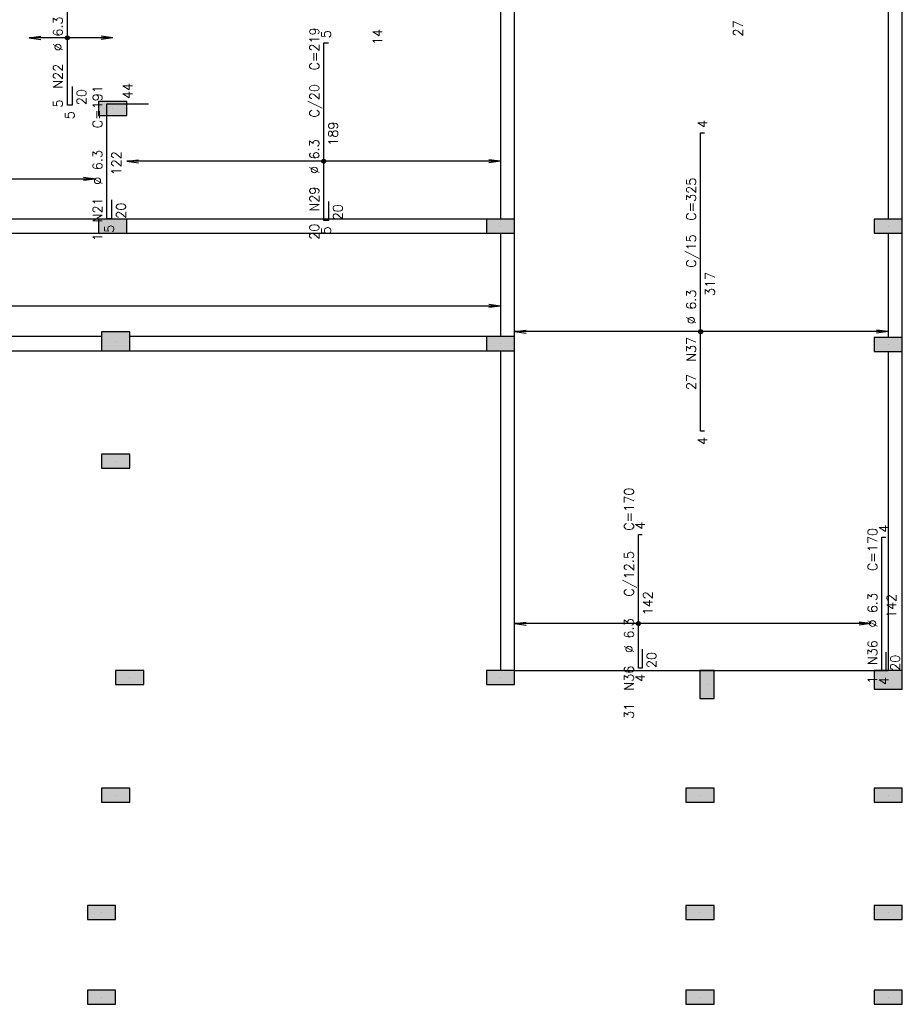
# Model space of a CAD drawing. Extents: x 0 to 119, y 0 to 84.
# Tile 3 of 14: x 25 to 42, y 29 to 48. Entities that reach past the tile are written whole.
import ezdxf

# ---------------------------------------------------------------- set-up
doc = ezdxf.new("R2010")
doc.units = 0
doc.header["$MEASUREMENT"] = 0
for name, color, linetype in [('1', 1, 'CONTINUOUS'), ('2', 2, 'CONTINUOUS'), ('6', 6, 'CONTINUOUS'), ('9', 9, 'CONTINUOUS')]:
    doc.layers.add(name, color=color, linetype=linetype)
doc.styles.get("Standard").update_dxf_attribs({"font": 'ROMANS.SHX'})

msp = doc.modelspace()

# ---------------------------------------------------------------- linework, layer by layer
at = {"layer": '1', "linetype": 'Continuous'}
for p, q in [((26.876319, 46.652664), (26.876319, 46.652664)), ((26.876319, 44.379936), (26.876319, 44.379936)), ((34.367228, 44.5163), (30.758137, 44.5163)), ((34.367228, 44.379936), (34.367228, 44.379936)), ((41.858137, 44.379936), (41.858137, 44.379936)), ((26.930865, 42.152664), (26.930865, 42.152664)), ((34.367228, 42.107209), (34.367228, 42.107209)), ((41.858137, 42.091177), (41.858137, 42.091177)), ((26.930865, 39.834482), (26.930865, 39.834482)), ((34.639955, 35.789027), (41.858137, 35.789027)), ((27.203592, 35.652664), (27.203592, 35.652664)), ((34.367228, 35.652664), (34.367228, 35.652664)), ((41.858137, 35.607209), (41.858137, 35.607209)), ((38.358137, 35.5163), (38.358137, 35.5163)), ((26.930865, 33.379936), (26.930865, 33.379936)), ((38.221774, 33.379936), (38.221774, 33.379936)), ((41.858137, 33.379936), (41.858137, 33.379936)), ((26.658137, 31.107209), (26.658137, 31.107209)), ((38.221774, 31.107209), (38.221774, 31.107209)), ((41.858137, 31.107209), (41.858137, 31.107209)), ((26.658137, 29.470845), (26.658137, 29.470845)), ((38.221774, 29.470845), (38.221774, 29.470845)), ((41.858137, 29.470845), (41.858137, 29.470845))]:
    msp.add_line(p, q, dxfattribs=at)
for points in [[(34.367228, 51.061755), (34.367228, 44.5163)], [(34.639955, 44.5163), (34.639955, 51.061755)], [(41.858137, 51.061755), (41.858137, 44.5163)], [(42.130865, 44.5163), (42.130865, 51.061755)], [(26.603592, 44.5163), (12.494501, 44.5163)], [(34.094501, 44.5163), (27.149046, 44.5163)], [(12.494501, 44.243573), (26.603592, 44.243573)], [(27.149046, 44.243573), (34.094501, 44.243573)], [(34.367228, 44.243573), (34.367228, 42.243573)], [(34.639955, 42.243573), (34.639955, 44.243573)], [(41.858137, 44.243573), (41.858137, 42.22754)], [(42.130865, 42.22754), (42.130865, 44.243573)], [(26.658137, 42.243573), (12.494501, 42.243573)], [(34.094501, 42.243573), (27.203592, 42.243573)], [(12.494501, 41.970845), (26.658137, 41.970845)], [(27.203592, 41.970845), (34.094501, 41.970845)], [(34.367228, 41.970845), (34.367228, 35.789027)], [(34.639955, 35.789027), (34.639955, 41.970845)], [(41.858137, 41.954813), (41.858137, 35.789027)], [(42.130865, 35.789027), (42.130865, 41.954813)]]:
    msp.add_lwpolyline(points, dxfattribs=at)
at = {"layer": '2', "linetype": 'Continuous'}
for p, q in [((25.258368, 48.019385), (25.483696, 48.04905)), ((26.876319, 48.019385), (25.258368, 48.019385)), ((25.258368, 48.019385), (25.483696, 47.98972)), ((25.258368, 48.019385), (25.258368, 48.019385)), ((26.876319, 48.019385), (26.650991, 48.04905)), ((26.876319, 48.019385), (26.650991, 47.98972)), ((26.876319, 48.019385), (26.876319, 48.019385)), ((27.149046, 45.633286), (27.374375, 45.662951)), ((34.367228, 45.633286), (27.149046, 45.633286)), ((27.149046, 45.633286), (27.374375, 45.60362)), ((27.149046, 45.633286), (27.149046, 45.633286)), ((34.367228, 45.633286), (34.1419, 45.662951)), ((34.367228, 45.633286), (34.1419, 45.60362)), ((34.367228, 45.633286), (34.367228, 45.633286)), ((26.537168, 45.288955), (26.311839, 45.31862)), ((26.537168, 45.288955), (19.867228, 45.288955)), ((26.537168, 45.288955), (26.311839, 45.25929)), ((26.537168, 45.288955), (26.537168, 45.288955)), ((34.367228, 42.8344), (12.221774, 42.8344)), ((34.367228, 42.8344), (34.1419, 42.864065)), ((34.367228, 42.8344), (34.1419, 42.804735)), ((34.367228, 42.8344), (34.367228, 42.8344)), ((34.639955, 42.338702), (34.865284, 42.368367)), ((41.858137, 42.338702), (34.639955, 42.338702)), ((34.639955, 42.338702), (34.865284, 42.309037)), ((34.639955, 42.338702), (34.639955, 42.338702)), ((41.858137, 42.338702), (41.632809, 42.368367)), ((41.858137, 42.338702), (41.632809, 42.309037)), ((41.858137, 42.338702), (41.858137, 42.338702)), ((34.639955, 36.695002), (34.865284, 36.724667)), ((41.519785, 36.695002), (34.639955, 36.695002)), ((34.639955, 36.695002), (34.865284, 36.665337)), ((34.639955, 36.695002), (34.639955, 36.695002)), ((41.519785, 36.695002), (41.294457, 36.724667)), ((41.519785, 36.695002), (41.294457, 36.665337)), ((41.519785, 36.695002), (41.519785, 36.695002))]:
    msp.add_line(p, q, dxfattribs=at)
for points in [[(27.149046, 46.5163), (27.149046, 46.789027), (26.603592, 46.789027), (26.603592, 46.5163), (27.149046, 46.5163)], [(27.149046, 44.243573), (27.149046, 44.5163), (26.603592, 44.5163), (26.603592, 44.243573), (27.149046, 44.243573)], [(34.639955, 44.243573), (34.639955, 44.5163), (34.094501, 44.5163), (34.094501, 44.243573), (34.639955, 44.243573)], [(41.58541, 44.5163), (41.58541, 44.243573), (42.130865, 44.243573), (42.130865, 44.5163), (41.58541, 44.5163)], [(27.203592, 41.970845), (27.203592, 42.334482), (26.658137, 42.334482), (26.658137, 41.970845), (27.203592, 41.970845)], [(34.094501, 42.243573), (34.094501, 41.970845), (34.639955, 41.970845), (34.639955, 42.243573), (34.094501, 42.243573)], [(41.58541, 42.22754), (41.58541, 41.954813), (42.130865, 41.954813), (42.130865, 42.22754), (41.58541, 42.22754)], [(26.658137, 39.970845), (26.658137, 39.698118), (27.203592, 39.698118), (27.203592, 39.970845), (26.658137, 39.970845)], [(26.930865, 35.789027), (26.930865, 35.5163), (27.476319, 35.5163), (27.476319, 35.789027), (26.930865, 35.789027)], [(34.094501, 35.789027), (34.094501, 35.5163), (34.639955, 35.5163), (34.639955, 35.789027), (34.094501, 35.789027)], [(38.494501, 35.789027), (38.221774, 35.789027), (38.221774, 35.243573), (38.494501, 35.243573), (38.494501, 35.789027)], [(41.58541, 35.789027), (41.58541, 35.425391), (42.130865, 35.425391), (42.130865, 35.789027), (41.58541, 35.789027)], [(26.658137, 33.5163), (26.658137, 33.243573), (27.203592, 33.243573), (27.203592, 33.5163), (26.658137, 33.5163)], [(37.949046, 33.5163), (37.949046, 33.243573), (38.494501, 33.243573), (38.494501, 33.5163), (37.949046, 33.5163)], [(41.58541, 33.5163), (41.58541, 33.243573), (42.130865, 33.243573), (42.130865, 33.5163), (41.58541, 33.5163)], [(26.38541, 31.243573), (26.38541, 30.970845), (26.930865, 30.970845), (26.930865, 31.243573), (26.38541, 31.243573)], [(37.949046, 31.243573), (37.949046, 30.970845), (38.494501, 30.970845), (38.494501, 31.243573), (37.949046, 31.243573)], [(41.58541, 31.243573), (41.58541, 30.970845), (42.130865, 30.970845), (42.130865, 31.243573), (41.58541, 31.243573)], [(26.38541, 29.607209), (26.38541, 29.334482), (26.930865, 29.334482), (26.930865, 29.607209), (26.38541, 29.607209)], [(37.949046, 29.607209), (37.949046, 29.334482), (38.494501, 29.334482), (38.494501, 29.607209), (37.949046, 29.607209)], [(41.58541, 29.607209), (41.58541, 29.334482), (42.130865, 29.334482), (42.130865, 29.607209), (41.58541, 29.607209)]]:
    msp.add_lwpolyline(points, dxfattribs=at)
for centre, radius in [((25.999274, 48.019385), 0.037841), ((25.999274, 48.019385), 0.018864), ((30.953134, 45.633286), 0.037841), ((30.953134, 45.633286), 0.018864), ((38.234501, 42.338702), 0.037841), ((38.234501, 42.338702), 0.018864), ((37.032301, 36.695002), 0.037841), ((37.032301, 36.695002), 0.018864)]:
    msp.add_circle(centre, radius, dxfattribs=at)
at = {"layer": '6', "linetype": 'Continuous'}
for p, q in [((25.999274, 46.717032), (25.999274, 50.624482)), ((30.953134, 44.490288), (30.953134, 47.919624)), ((30.953134, 47.919624), (31.044043, 47.919624)), ((26.090183, 47.080669), (26.090183, 46.717032)), ((26.090183, 46.717032), (25.999274, 46.717032)), ((26.763269, 44.521835), (26.763269, 46.743573)), ((26.763269, 46.743573), (27.565087, 46.743573)), ((38.234501, 40.417682), (38.234501, 46.181318)), ((38.234501, 46.181318), (38.307228, 46.181318)), ((26.854178, 44.885472), (26.854178, 44.521835)), ((31.044043, 44.853924), (31.044043, 44.490288)), ((26.854178, 44.521835), (26.763269, 44.521835)), ((31.044043, 44.490288), (30.953134, 44.490288)), ((38.307228, 40.417682), (38.234501, 40.417682)), ((37.032301, 35.834482), (37.032301, 38.4163)), ((37.032301, 38.4163), (37.105029, 38.4163)), ((41.73808, 35.781167), (41.73808, 38.362985)), ((41.73808, 38.362985), (41.810808, 38.362985)), ((37.105029, 36.198118), (37.105029, 35.834482)), ((41.810808, 36.144803), (41.810808, 35.781167)), ((37.105029, 35.834482), (37.032301, 35.834482)), ((41.810808, 35.781167), (41.73808, 35.781167))]:
    msp.add_line(p, q, dxfattribs=at)
at = {"layer": '9', "linetype": 'Continuous'}
for points in [[(27.149046, 46.5163), (27.149046, 46.789027), (26.603592, 46.789027)], [(27.149046, 46.5163), (26.603592, 46.789027), (26.603592, 46.5163)], [(27.149046, 46.5163), (26.603592, 46.5163), (27.149046, 46.5163)], [(27.149046, 44.243573), (27.149046, 44.5163), (26.603592, 44.5163)], [(27.149046, 44.243573), (26.603592, 44.5163), (26.603592, 44.243573)], [(34.639955, 44.243573), (34.639955, 44.5163), (34.094501, 44.5163)], [(34.639955, 44.243573), (34.094501, 44.5163), (34.094501, 44.243573)], [(41.58541, 44.5163), (41.58541, 44.243573), (42.130865, 44.243573)], [(41.58541, 44.5163), (42.130865, 44.243573), (42.130865, 44.5163)], [(41.58541, 44.5163), (42.130865, 44.5163), (41.58541, 44.5163)], [(27.149046, 44.243573), (26.603592, 44.243573), (27.149046, 44.243573)], [(34.639955, 44.243573), (34.094501, 44.243573), (34.639955, 44.243573)], [(27.203592, 41.970845), (27.203592, 42.334482), (26.658137, 42.334482)], [(27.203592, 41.970845), (26.658137, 42.334482), (26.658137, 41.970845)], [(34.094501, 42.243573), (34.094501, 41.970845), (34.639955, 41.970845)], [(34.094501, 42.243573), (34.639955, 41.970845), (34.639955, 42.243573)], [(34.094501, 42.243573), (34.639955, 42.243573), (34.094501, 42.243573)], [(41.58541, 42.22754), (41.58541, 41.954813), (42.130865, 41.954813)], [(41.58541, 42.22754), (42.130865, 41.954813), (42.130865, 42.22754)], [(41.58541, 42.22754), (42.130865, 42.22754), (41.58541, 42.22754)], [(27.203592, 41.970845), (26.658137, 41.970845), (27.203592, 41.970845)], [(26.658137, 39.970845), (26.658137, 39.698118), (27.203592, 39.698118)], [(26.658137, 39.970845), (27.203592, 39.698118), (27.203592, 39.970845)], [(26.658137, 39.970845), (27.203592, 39.970845), (26.658137, 39.970845)], [(26.930865, 35.789027), (26.930865, 35.5163), (27.476319, 35.5163)], [(26.930865, 35.789027), (27.476319, 35.5163), (27.476319, 35.789027)], [(26.930865, 35.789027), (27.476319, 35.789027), (26.930865, 35.789027)], [(34.094501, 35.789027), (34.094501, 35.5163), (34.639955, 35.5163)], [(34.094501, 35.789027), (34.639955, 35.5163), (34.639955, 35.789027)], [(34.094501, 35.789027), (34.639955, 35.789027), (34.094501, 35.789027)], [(38.494501, 35.789027), (38.221774, 35.789027), (38.221774, 35.243573)], [(38.494501, 35.789027), (38.221774, 35.243573), (38.494501, 35.243573)], [(38.494501, 35.789027), (38.494501, 35.243573), (38.494501, 35.789027)], [(41.58541, 35.789027), (41.58541, 35.425391), (42.130865, 35.425391)], [(41.58541, 35.789027), (42.130865, 35.425391), (42.130865, 35.789027)], [(41.58541, 35.789027), (42.130865, 35.789027), (41.58541, 35.789027)], [(26.658137, 33.5163), (26.658137, 33.243573), (27.203592, 33.243573)], [(26.658137, 33.5163), (27.203592, 33.243573), (27.203592, 33.5163)], [(26.658137, 33.5163), (27.203592, 33.5163), (26.658137, 33.5163)], [(37.949046, 33.5163), (37.949046, 33.243573), (38.494501, 33.243573)], [(37.949046, 33.5163), (38.494501, 33.243573), (38.494501, 33.5163)], [(37.949046, 33.5163), (38.494501, 33.5163), (37.949046, 33.5163)], [(41.58541, 33.5163), (41.58541, 33.243573), (42.130865, 33.243573)], [(41.58541, 33.5163), (42.130865, 33.243573), (42.130865, 33.5163)], [(41.58541, 33.5163), (42.130865, 33.5163), (41.58541, 33.5163)], [(26.38541, 31.243573), (26.38541, 30.970845), (26.930865, 30.970845)], [(26.38541, 31.243573), (26.930865, 30.970845), (26.930865, 31.243573)], [(26.38541, 31.243573), (26.930865, 31.243573), (26.38541, 31.243573)], [(37.949046, 31.243573), (37.949046, 30.970845), (38.494501, 30.970845)], [(37.949046, 31.243573), (38.494501, 30.970845), (38.494501, 31.243573)], [(37.949046, 31.243573), (38.494501, 31.243573), (37.949046, 31.243573)], [(41.58541, 31.243573), (41.58541, 30.970845), (42.130865, 30.970845)], [(41.58541, 31.243573), (42.130865, 30.970845), (42.130865, 31.243573)], [(41.58541, 31.243573), (42.130865, 31.243573), (41.58541, 31.243573)], [(26.38541, 29.607209), (26.38541, 29.334482), (26.930865, 29.334482)], [(26.38541, 29.607209), (26.930865, 29.334482), (26.930865, 29.607209)], [(26.38541, 29.607209), (26.930865, 29.607209), (26.38541, 29.607209)], [(37.949046, 29.607209), (37.949046, 29.334482), (38.494501, 29.334482)], [(37.949046, 29.607209), (38.494501, 29.334482), (38.494501, 29.607209)], [(37.949046, 29.607209), (38.494501, 29.607209), (37.949046, 29.607209)], [(41.58541, 29.607209), (41.58541, 29.334482), (42.130865, 29.334482)], [(41.58541, 29.607209), (42.130865, 29.334482), (42.130865, 29.607209)], [(41.58541, 29.607209), (42.130865, 29.607209), (41.58541, 29.607209)]]:
    msp.add_solid(points, dxfattribs=at)

# ---------------------------------------------------------------- texts
at = {"layer": '2', "linetype": 'Continuous'}
for s, p in [('%%c 6.3', (25.908365, 47.761666)), ('27', (39.046857, 48.043573)), ('C=219', (30.862225, 47.386774)), ('5', (31.089497, 48.010533)), ('14', (32.082274, 47.879936)), ('N22', (25.908365, 47.034393)), ('44', (27.255087, 46.834482)), ('20', (26.36291, 46.717032)), ('C=191', (26.67236, 46.269068)), ('C/20', (30.862225, 46.477683)), ('5', (25.908365, 46.670757)), ('5', (26.135637, 46.444305)), ('189', (31.225861, 45.932229)), ('4', (38.361774, 46.272227)), ('%%c 6.3', (30.862225, 45.386774)), ('%%c 6.3', (26.67236, 45.178159)), ('122', (27.035996, 45.359977)), ('C=325', (38.143592, 44.481318)), ('N29', (30.862225, 44.659501)), ('N21', (26.67236, 44.450886)), ('20', (27.126905, 44.521835)), ('20', (31.31677, 44.490288)), ('5', (26.899632, 44.249108)), ('20', (30.862225, 44.114047)), ('1', (26.67236, 44.08725)), ('5', (31.089497, 44.217561)), ('C/15', (38.143592, 43.572227)), ('317', (38.507228, 43.026773)), ('%%c 6.3', (38.143592, 42.481318)), ('N37', (38.143592, 41.754045)), ('27', (38.143592, 41.208591)), ('4', (38.361774, 40.144954)), ('C=170', (36.941392, 38.489027)), ('4', (37.159574, 38.507209)), ('4', (41.865353, 38.453894)), ('C=170', (41.647171, 37.70844)), ('C/12.5', (36.941392, 37.2163)), ('142', (37.305029, 36.852664)), ('%%c 6.3', (41.647171, 36.617531)), ('142', (42.010808, 36.799349)), ('%%c 6.3', (36.941392, 36.125391)), ('N36', (41.647171, 35.890258)), ('20', (37.377756, 35.834482)), ('20', (42.083535, 35.781167)), ('N36', (36.941392, 35.398118)), ('4', (37.159574, 35.561755)), ('1', (41.647171, 35.526622)), ('4', (41.865353, 35.50844)), ('31', (36.941392, 34.852664))]:
    msp.add_text(s, height=0.181818, rotation=90, dxfattribs=at).set_placement(p)

doc.saveas('drawing.dxf')
